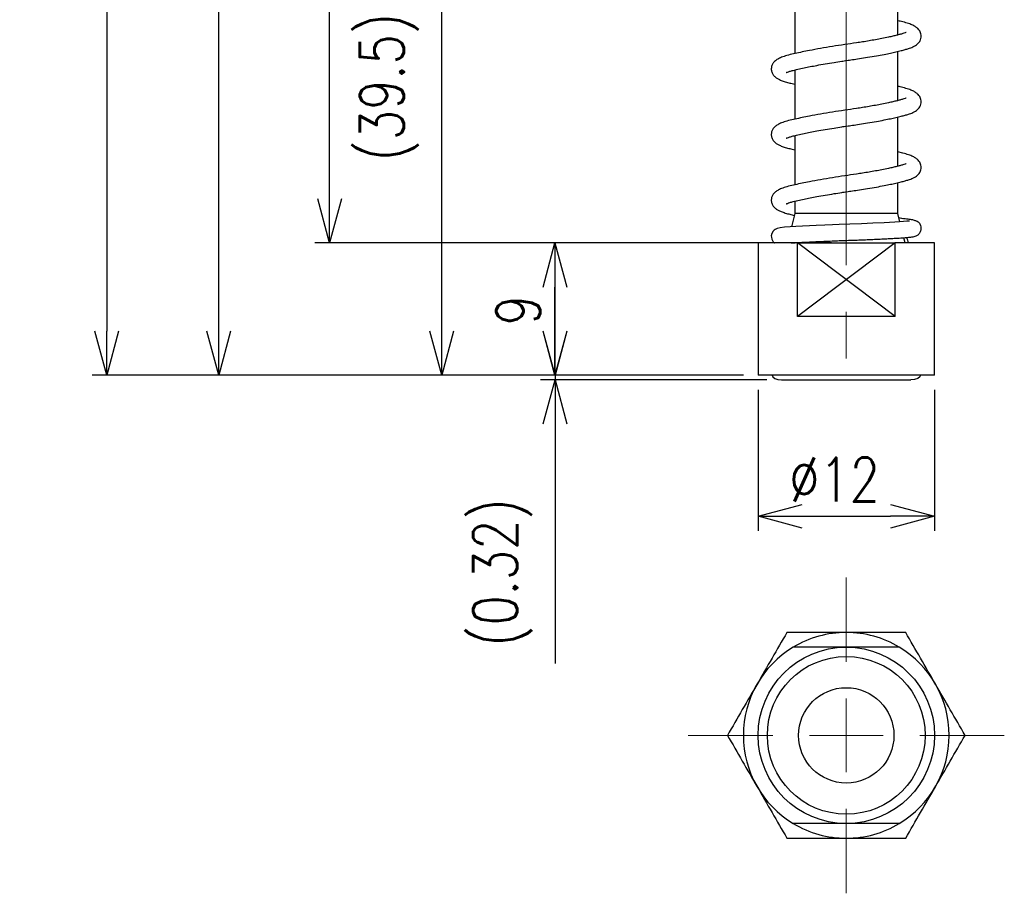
# Model space of a CAD drawing. Header units: millimetres. Extents: x 9 to 189, y 17 to 201.
# Tile 1 of 5: x 26 to 93, y 17 to 76. Entities that reach past the tile are written whole.
import ezdxf

# ---------------------------------------------------------------- set-up
doc = ezdxf.new("R2010")
doc.units = ezdxf.units.MM
doc.linetypes.add('CENTER2', pattern=[28.575, 19.05, -3.175, 3.175, -3.175])
doc.layers.get('Defpoints').update_dxf_attribs({"color": 8, "lineweight": 0})
doc.layers.add('02 Center', color=150, linetype='CENTER2', lineweight=15)
doc.styles.add('GT_Dimension', font='simplex.shx', dxfattribs={"width": 0.8, "bigfont": 'bigfont.shx'})
doc.dimstyles.new('GT_DIMSTYLE$0', dxfattribs={"dimscale": 0, "dimtxt": 3, "dimasz": 3, "dimexe": 1, "dimexo": 1, "dimgap": 1, "dimtad": 1, "dimdec": 3, "dimdsep": 46, "dimtxsty": 'GT_Dimension', "dimblk": 'OPEN30', "dimcen": -5, "dimclrd": 256, "dimclre": 256, "dimclrt": 256, "dimazin": 2, "dimtfac": 1, "dimtdec": 3, "dimtmove": 0, "dimatfit": 3, "dimldrblk": 'OPEN30', "dimfxl": 1, "dimtolj": 1, "dimtzin": 0, "dimlwd": -1, "dimlwe": -1, "dimarcsym": 0})

# ---------------------------------------------------------------- blocks, each defined once
blk = doc.blocks.new('_Open30')
at = {"color": 0, "linetype": 'ByBlock', "lineweight": -2}
for p, q in [((-1, 0.268), (0, 0)), ((0, 0), (-1, -0.268)), ((0, 0), (-1, 0))]:
    blk.add_line(p, q, dxfattribs=at)
blk = doc.blocks.new('*D8')
at = {"transparency": 16777216}
for p, q in [((62.156, 55.246), (62.156, 58.246)), ((74.965, 52.246), (61.156, 52.246)), ((62.156, 52.246), (62.156, 51.929)), ((76.564, 51.929), (61.156, 51.929)), ((62.156, 48.929), (62.156, 32.615))]:
    blk.add_line(p, q, dxfattribs=at)
at = {"layer": 'Defpoints', "color": 0, "transparency": 16777216}
for p in [(75.965, 52.246), (62.156, 51.929), (77.564, 51.929)]:
    blk.add_point(p, dxfattribs=at)
at = {"transparency": 16777216, "xscale": 3, "yscale": 3, "zscale": 3}
for p, rotation in [((62.156, 52.246), 270), ((62.156, 51.929), 90)]:
    blk.add_blockref('_Open30', p, dxfattribs=dict(at, rotation=rotation))
at = {"transparency": 16777216, "insert": (56.584, 38.815), "char_height": 3, "attachment_point": 2, "rotation": 90, "style": 'GT_Dimension'}
blk.add_mtext('\\A1;(0.32)', dxfattribs=at)
blk = doc.blocks.new('*D10')
at = {"transparency": 16777216}
for p, q in [((75.965, 51.246), (75.965, 41.643)), ((87.965, 51.246), (87.965, 41.643)), ((78.965, 42.643), (84.965, 42.643))]:
    blk.add_line(p, q, dxfattribs=at)
at = {"layer": 'Defpoints', "color": 0, "transparency": 16777216}
for p in [(75.965, 52.246), (87.965, 52.246), (87.965, 42.643)]:
    blk.add_point(p, dxfattribs=at)
at = {"transparency": 16777216, "xscale": 3, "yscale": 3, "zscale": 3, "rotation": 180}
blk.add_blockref('_Open30', (75.965, 42.643), dxfattribs=at)
at = {"transparency": 16777216, "xscale": 3, "yscale": 3, "zscale": 3}
blk.add_blockref('_Open30', (87.965, 42.643), dxfattribs=at)
at = {"transparency": 16777216, "insert": (81.164, 46.643), "char_height": 3, "attachment_point": 2, "style": 'GT_Dimension'}
blk.add_mtext('\\A1;%%c12', dxfattribs=at)
blk = doc.blocks.new('*D11')
at = {"transparency": 16777216}
for p, q in [((74.965, 61.246), (61.15, 61.246)), ((62.15, 55.246), (62.15, 58.246)), ((74.965, 52.246), (61.15, 52.246))]:
    blk.add_line(p, q, dxfattribs=at)
at = {"layer": 'Defpoints', "color": 0, "transparency": 16777216}
for p in [(62.15, 61.246), (75.965, 61.246), (75.965, 52.246)]:
    blk.add_point(p, dxfattribs=at)
at = {"transparency": 16777216, "xscale": 3, "yscale": 3, "zscale": 3}
for p, rotation in [((62.15, 61.246), 90), ((62.15, 52.246), 270)]:
    blk.add_blockref('_Open30', p, dxfattribs=dict(at, rotation=rotation))
at = {"transparency": 16777216, "insert": (58.15, 56.664), "char_height": 3, "attachment_point": 2, "rotation": 90, "style": 'GT_Dimension'}
blk.add_mtext('\\A1;9', dxfattribs=at)
blk = doc.blocks.new('*D12')
at = {"transparency": 16777216}
for p, q in [((73.965, 91.746), (53.442, 91.746)), ((54.442, 55.246), (54.442, 88.746)), ((74.965, 52.246), (53.442, 52.246))]:
    blk.add_line(p, q, dxfattribs=at)
at = {"layer": 'Defpoints', "color": 0, "transparency": 16777216}
for p in [(54.442, 91.746), (74.965, 91.746), (75.965, 52.246)]:
    blk.add_point(p, dxfattribs=at)
at = {"transparency": 16777216, "xscale": 3, "yscale": 3, "zscale": 3}
for p, rotation in [((54.442, 91.746), 90), ((54.442, 52.246), 270)]:
    blk.add_blockref('_Open30', p, dxfattribs=dict(at, rotation=rotation))
at = {"transparency": 16777216, "insert": (48.87, 71.846), "char_height": 3, "attachment_point": 2, "rotation": 90, "style": 'GT_Dimension'}
blk.add_mtext('\\A1;(39.5)', dxfattribs=at)
blk = doc.blocks.new('*D15')
at = {"transparency": 16777216}
for p, q in [((77.465, 119.246), (38.275, 119.246)), ((39.275, 55.246), (39.275, 116.246)), ((74.965, 52.246), (38.275, 52.246))]:
    blk.add_line(p, q, dxfattribs=at)
at = {"layer": 'Defpoints', "color": 0, "transparency": 16777216}
for p in [(39.275, 119.246), (78.465, 119.246), (75.965, 52.246)]:
    blk.add_point(p, dxfattribs=at)
at = {"transparency": 16777216, "xscale": 3, "yscale": 3, "zscale": 3}
for p, rotation in [((39.275, 119.246), 90), ((39.275, 52.246), 270)]:
    blk.add_blockref('_Open30', p, dxfattribs=dict(at, rotation=rotation))
at = {"transparency": 16777216, "insert": (35.275, 81.586), "char_height": 3, "attachment_point": 2, "rotation": 90, "style": 'GT_Dimension'}
blk.add_mtext('\\A1;67', dxfattribs=at)
blk = doc.blocks.new('*D19')
at = {"transparency": 16777216}
for p, q in [((79.465, 133.246), (30.657, 133.246)), ((31.657, 130.246), (31.657, 55.246)), ((74.965, 52.246), (30.657, 52.246))]:
    blk.add_line(p, q, dxfattribs=at)
at = {"layer": 'Defpoints', "color": 0, "transparency": 16777216}
for p in [(80.465, 133.246), (31.657, 52.246), (75.965, 52.246)]:
    blk.add_point(p, dxfattribs=at)
at = {"transparency": 16777216, "xscale": 3, "yscale": 3, "zscale": 3}
for p, rotation in [((31.657, 133.246), 90), ((31.657, 52.246), 270)]:
    blk.add_blockref('_Open30', p, dxfattribs=dict(at, rotation=rotation))
at = {"transparency": 16777216, "insert": (26.086, 94.823), "char_height": 3, "attachment_point": 2, "rotation": 90, "style": 'GT_Dimension'}
blk.add_mtext('\\A1;(81)', dxfattribs=at)
blk = doc.blocks.new('*D20')
at = {"transparency": 16777216}
for p, q in [((82.965, 119.246), (45.815, 119.246)), ((46.815, 64.246), (46.815, 116.246)), ((80.965, 61.246), (45.815, 61.246))]:
    blk.add_line(p, q, dxfattribs=at)
at = {"layer": 'Defpoints', "color": 0, "transparency": 16777216}
for p in [(46.815, 119.246), (83.965, 119.246), (81.965, 61.246)]:
    blk.add_point(p, dxfattribs=at)
at = {"transparency": 16777216, "xscale": 3, "yscale": 3, "zscale": 3}
for p, rotation in [((46.815, 119.246), 90), ((46.815, 61.246), 270)]:
    blk.add_blockref('_Open30', p, dxfattribs=dict(at, rotation=rotation))
at = {"transparency": 16777216, "insert": (42.815, 85.885), "char_height": 3, "attachment_point": 2, "rotation": 90, "style": 'GT_Dimension'}
blk.add_mtext('\\A1;58', dxfattribs=at)
blk = doc.blocks.new('SW_CENTERMARKSYMBOL_0')
at = {"color": 0, "linetype": 'Continuous', "lineweight": 0}
for p, q in [((0, 5), (0, 10.75)), ((0, 0), (0, 2.5)), ((-5, 0), (-10.75, 0)), ((0, 0), (-2.5, 0)), ((0, 0), (0, -2.5)), ((0, 0), (2.5, 0)), ((5, 0), (10.75, 0)), ((0, -5), (0, -10.75))]:
    blk.add_line(p, q, dxfattribs=at)

msp = doc.modelspace()

# ---------------------------------------------------------------- linework, layer by layer
for p, q in [((85.4649, 75.3962), (85.4649, 78.743)), ((78.4649, 77.4821), (78.4649, 74.1342)), ((85.4649, 70.9304), (85.4649, 74.2771)), ((78.4649, 73.0162), (78.4649, 69.6684)), ((85.4649, 66.4646), (85.4649, 69.8113)), ((78.4649, 68.5504), (78.4649, 65.2025)), ((85.8141, 67.354), (85.4649, 67.4348)), ((85.4649, 63.2464), (85.4649, 65.3454)), ((78.4649, 64.0846), (78.4649, 63.2464)), ((78.4649, 63.2464), (78.2405, 62.3489)), ((85.4649, 63.2464), (78.4649, 63.2464)), ((85.6057, 62.683), (85.4649, 63.2464)), ((85.8141, 62.8882), (85.5385, 62.9519)), ((75.9649, 61.2464), (75.9649, 52.2464)), ((78.6482, 61.2464), (75.9649, 61.2464)), ((78.6482, 56.2464), (78.6482, 61.2464)), ((78.6482, 61.2464), (85.2815, 61.2464)), ((85.2815, 56.2464), (78.6482, 61.2464)), ((85.2815, 61.2464), (78.6482, 56.2464)), ((85.2815, 56.2464), (85.2815, 61.2464)), ((87.9649, 61.2464), (85.2815, 61.2464)), ((85.9649, 61.2464), (85.8765, 61.6001)), ((87.9649, 52.2464), (87.9649, 61.2464)), ((85.2815, 56.2464), (78.6482, 56.2464)), ((87.9649, 52.2464), (75.9649, 52.2464)), ((77.5639, 51.9293), (86.3659, 51.9293)), ((85.5704, 33.736), (78.3593, 33.736)), ((85.5704, 21.736), (78.3593, 21.736))]:
    msp.add_line(p, q)
at = {"flags": 128}
msp.add_lwpolyline([(86.26, 62.7279), (86.2625, 62.7321), (86.2114, 62.7288), (86.0743, 62.7167), (85.8654, 62.7007), (85.5846, 62.6816), (85.2591, 62.6618), (84.9051, 62.6422), (84.5346, 62.6232), (83.781, 62.5884), (82.9947, 62.5561), (82.2075, 62.5272), (81.4814, 62.5004), (81.0317, 62.4827), (80.5166, 62.4615), (79.9273, 62.4358), (79.4552, 62.4139), (78.9784, 62.3902), (78.5243, 62.3658), (78.1488, 62.3434), (77.7579, 62.313), (77.469, 62.2769), (77.2646, 62.2297), (77.1306, 62.1668), (77.0557, 62.1109), (76.9856, 62.0368), (76.8972, 61.8775), (76.867, 61.7394), (76.8679, 61.6323), (76.9019, 61.4911), (76.996, 61.3316), (77.0687, 61.2593), (77.0876, 61.246), (77.0876, 61.246)], dxfattribs=at)
for radius in [6, 5.3674, 3.2442]:
    msp.add_circle((81.9649, 27.736), radius)
for centre, radius, start, end in [((85.5635, 61.251), 0.616, 359.574248, 36.259198), ((81.9649, 27.736), 7, 90, 121.002719), ((81.9649, 27.736), 7, 58.997281, 90), ((81.9649, 27.736), 7, 121.002719, 238.997281), ((81.9649, 27.736), 7, 301.002719, 58.997281), ((81.9649, 27.736), 7, 238.997281, 270), ((81.9649, 27.736), 7, 270, 301.002719)]:
    msp.add_arc(centre, radius, start, end)
msp.add_ellipse((77.5639, 52.2464), major_axis=(0.6454, 0), ratio=0.4913288, start_param=3.1415927, end_param=4.712389)
at = {"extrusion": (0, 0, -1)}
msp.add_ellipse((86.3659, 52.2464), major_axis=(-0.6454, 0), ratio=0.4913288, start_param=3.1415927, end_param=4.712389, dxfattribs=at)
for points, knots in [([(77.8889, 72.8407), (77.8878, 72.8388), (77.882, 72.8287), (77.9513, 72.8684), (78.1148, 72.9256), (78.3529, 72.991), (78.6826, 73.0695), (79.069, 73.1544), (79.5082, 73.2434), (79.983, 73.3337), (80.5278, 73.4308), (81.0967, 73.5256), (81.5893, 73.6027), (82.0071, 73.6655), (82.4099, 73.7225), (82.8887, 73.7932), (83.4397, 73.8808), (84.0065, 73.9782), (84.5283, 74.0757), (84.9664, 74.1643), (85.3524, 74.2488), (85.682, 74.3275), (85.9668, 74.403), (86.1815, 74.4662), (86.3531, 74.5246), (86.5001, 74.5846), (86.6943, 74.685), (86.8927, 74.8477), (87.0184, 75.0481), (87.0653, 75.2248), (87.0658, 75.4027), (87.0302, 75.544), (86.9599, 75.6854), (86.8504, 75.8235), (86.692, 75.9532), (86.4858, 76.0679), (86.1991, 76.1819), (85.8475, 76.2811), (85.5831, 76.3401), (85.4649, 76.3664)], [0, 0, 0, 0, 0.0064072, 0.0340625, 0.0612917, 0.0910758, 0.1224222, 0.158924, 0.1886857, 0.2202935, 0.256473, 0.2933382, 0.3241723, 0.3439758, 0.3668976, 0.3949352, 0.4287001, 0.4665127, 0.5017537, 0.5334835, 0.5614839, 0.5928797, 0.619614, 0.6448359, 0.6630603, 0.6815162, 0.7048826, 0.7349258, 0.7619926, 0.781575, 0.7946174, 0.8122229, 0.8275616, 0.8455096, 0.8674256, 0.8955068, 0.9294074, 0.9684437, 1, 1, 1, 1]), ([(86.0329, 75.56), (86.0342, 75.563), (86.0393, 75.5756), (85.971, 75.5413), (85.8191, 75.4943), (85.6212, 75.4365), (85.3973, 75.3777), (85.1402, 75.3152), (84.8047, 75.2401), (84.4088, 75.1586), (83.9625, 75.0742), (83.5234, 74.997), (83.089, 74.9255), (82.5389, 74.8404), (81.8498, 74.7439), (81.0234, 74.615), (80.2092, 74.4782), (79.5206, 74.3523), (78.9469, 74.2392), (78.4666, 74.1363), (78.0162, 74.0317), (77.6458, 73.9199), (77.3638, 73.7974), (77.17, 73.6736), (77.0254, 73.535), (76.9152, 73.3656), (76.8563, 73.1555), (76.8692, 72.9317), (76.9637, 72.715), (77.098, 72.5619), (77.2498, 72.4467), (77.4314, 72.349), (77.6678, 72.2572), (77.9516, 72.1733), (78.2253, 72.1004), (78.401, 72.0588), (78.4649, 72.0437)], [0, 0, 0, 0, 0.0084303, 0.0351834, 0.0623964, 0.0880695, 0.1104524, 0.1345937, 0.1597618, 0.1930635, 0.2224151, 0.2508356, 0.2775903, 0.3025942, 0.3495786, 0.3979595, 0.4475275, 0.4974585, 0.5324835, 0.5702468, 0.6103472, 0.6528142, 0.6902418, 0.7209036, 0.7409227, 0.760054, 0.7797848, 0.8006745, 0.8219841, 0.8429849, 0.8647047, 0.8909894, 0.922129, 0.95545, 0.9837974, 1, 1, 1, 1]), ([(77.8889, 68.3749), (77.8878, 68.373), (77.882, 68.3628), (77.9513, 68.4026), (78.1148, 68.4598), (78.3529, 68.5251), (78.6826, 68.6037), (79.069, 68.6886), (79.5082, 68.7776), (79.983, 68.8679), (80.5278, 68.9649), (81.0967, 69.0597), (81.5893, 69.1369), (82.0071, 69.1996), (82.4099, 69.2567), (82.8887, 69.3273), (83.4397, 69.415), (84.0065, 69.5124), (84.5283, 69.6098), (84.9664, 69.6985), (85.3524, 69.783), (85.682, 69.8617), (85.9668, 69.9372), (86.1815, 70.0003), (86.3531, 70.0588), (86.5001, 70.1188), (86.6943, 70.2192), (86.8927, 70.3818), (87.0184, 70.5823), (87.0653, 70.759), (87.0658, 70.9369), (87.0302, 71.0782), (86.9599, 71.2196), (86.8504, 71.3577), (86.692, 71.4873), (86.4858, 71.602), (86.1991, 71.7161), (85.8475, 71.8152), (85.5831, 71.8742), (85.4649, 71.9006)], [0, 0, 0, 0, 0.0064072, 0.0340625, 0.0612917, 0.0910758, 0.1224222, 0.158924, 0.1886857, 0.2202935, 0.256473, 0.2933382, 0.3241723, 0.3439758, 0.3668976, 0.3949352, 0.4287001, 0.4665127, 0.5017537, 0.5334835, 0.5614839, 0.5928797, 0.619614, 0.6448359, 0.6630603, 0.6815162, 0.7048826, 0.7349258, 0.7619926, 0.781575, 0.7946174, 0.8122229, 0.8275616, 0.8455096, 0.8674256, 0.8955068, 0.9294074, 0.9684437, 1, 1, 1, 1]), ([(86.0329, 71.0942), (86.0342, 71.0972), (86.0393, 71.1097), (85.971, 71.0754), (85.8191, 71.0285), (85.6212, 70.9706), (85.3973, 70.9119), (85.1402, 70.8494), (84.8047, 70.7742), (84.4088, 70.6928), (83.9625, 70.6084), (83.5234, 70.5311), (83.089, 70.4597), (82.5389, 70.3746), (81.8498, 70.2781), (81.0234, 70.1491), (80.2092, 70.0124), (79.5206, 69.8865), (78.9469, 69.7734), (78.4666, 69.6705), (78.0162, 69.5658), (77.6458, 69.4541), (77.3638, 69.3315), (77.17, 69.2078), (77.0254, 69.0691), (76.9152, 68.8998), (76.8563, 68.6897), (76.8692, 68.4658), (76.9637, 68.2492), (77.098, 68.096), (77.2498, 67.9809), (77.4314, 67.8831), (77.6678, 67.7913), (77.9516, 67.7075), (78.2253, 67.6345), (78.401, 67.593), (78.4649, 67.5779)], [0, 0, 0, 0, 0.0084303, 0.0351834, 0.0623964, 0.0880695, 0.1104524, 0.1345937, 0.1597618, 0.1930635, 0.2224151, 0.2508356, 0.2775903, 0.3025942, 0.3495786, 0.3979595, 0.4475275, 0.4974585, 0.5324835, 0.5702468, 0.6103472, 0.6528142, 0.6902418, 0.7209036, 0.7409227, 0.760054, 0.7797848, 0.8006745, 0.8219841, 0.8429849, 0.8647047, 0.8909894, 0.922129, 0.95545, 0.9837974, 1, 1, 1, 1]), ([(77.8889, 63.9091), (77.8878, 63.9071), (77.882, 63.897), (77.9513, 63.9368), (78.1148, 63.9939), (78.3529, 64.0593), (78.6826, 64.1379), (79.069, 64.2227), (79.5082, 64.3118), (79.983, 64.402), (80.5278, 64.4991), (81.0967, 64.5939), (81.5893, 64.6711), (82.0071, 64.7338), (82.4099, 64.7909), (82.8887, 64.8615), (83.4397, 64.9491), (84.0065, 65.0465), (84.5283, 65.144), (84.9664, 65.2326), (85.3524, 65.3171), (85.682, 65.3959), (85.9668, 65.4714), (86.1815, 65.5345), (86.3531, 65.593), (86.5001, 65.653), (86.6943, 65.7533), (86.8927, 65.916), (87.0184, 66.1165), (87.0653, 66.2932), (87.0658, 66.4711), (87.0302, 66.6123), (86.9599, 66.7537), (86.8504, 66.8919), (86.6921, 67.0215), (86.4854, 67.1361), (86.201, 67.2508), (85.949, 67.3181), (85.8141, 67.354)], [0, 0, 0, 0, 0.006616, 0.0351725, 0.0632889, 0.0940434, 0.1264112, 0.1641024, 0.194834, 0.2274717, 0.26483, 0.3028965, 0.3347353, 0.3551841, 0.3788528, 0.407804, 0.4426691, 0.4817138, 0.5181031, 0.5508668, 0.5797796, 0.6121985, 0.6398039, 0.6658476, 0.6846659, 0.7037231, 0.7278509, 0.758873, 0.7868218, 0.8070423, 0.8205097, 0.8386889, 0.8545273, 0.8730601, 0.8956903, 0.9246865, 0.9596917, 1, 1, 1, 1]), ([(86.0329, 66.6284), (86.0342, 66.6314), (86.0393, 66.6439), (85.971, 66.6096), (85.8191, 66.5627), (85.6212, 66.5048), (85.3973, 66.4461), (85.1402, 66.3836), (84.8047, 66.3084), (84.4088, 66.227), (83.9625, 66.1426), (83.5234, 66.0653), (83.089, 65.9939), (82.5389, 65.9087), (81.8498, 65.8122), (81.0234, 65.6833), (80.2092, 65.5466), (79.5206, 65.4206), (78.9469, 65.3075), (78.4666, 65.2046), (78.0162, 65.1), (77.6458, 64.9882), (77.3638, 64.8657), (77.17, 64.742), (77.0254, 64.6033), (76.9152, 64.4339), (76.8563, 64.2238), (76.8692, 64), (76.9637, 63.7833), (77.098, 63.6302), (77.2498, 63.515), (77.4314, 63.4173), (77.6678, 63.3255), (77.9518, 63.2417), (78.2153, 63.1712), (78.3801, 63.1322), (78.4332, 63.1196)], [0, 0, 0, 0, 0.0084533, 0.0352792, 0.0625662, 0.0883092, 0.1107531, 0.13496, 0.1601967, 0.193589, 0.2230205, 0.2515184, 0.2783459, 0.3034178, 0.3505302, 0.3990427, 0.4487456, 0.4988126, 0.5339329, 0.571799, 0.6120086, 0.6545912, 0.6921206, 0.7228659, 0.7429395, 0.7621228, 0.7819073, 0.802854, 0.8242215, 0.8452795, 0.8670584, 0.8934147, 0.9246391, 0.9580507, 0.9864752, 1, 1, 1, 1]), ([(78.2137, 61.246), (78.2589, 61.2489), (78.4616, 61.262), (78.9226, 61.2872), (79.5527, 61.3186), (80.1653, 61.3465), (80.7138, 61.3699), (81.2337, 61.3909), (81.6952, 61.4086), (82.1398, 61.4249), (82.5814, 61.4403), (83.0497, 61.458), (83.5281, 61.4772), (84.0224, 61.4986), (84.4993, 61.5208), (84.933, 61.5427), (85.3756, 61.5671), (85.7959, 61.5933), (86.1505, 61.6193), (86.4355, 61.6471), (86.6831, 61.7022), (86.8515, 61.7936), (86.9602, 61.9108), (87.0413, 62.0505), (87.078, 62.2401), (87.0488, 62.3914), (87.0199, 62.4634), (87.0076, 62.4892), (86.9984, 62.5071), (86.9752, 62.5471), (86.9307, 62.6033), (86.8446, 62.6748), (86.7015, 62.7473), (86.4802, 62.8131), (86.1686, 62.8666), (85.8919, 62.8874), (85.7459, 62.8983)], [0, 0, 0, 0, 0.0169331, 0.0759139, 0.1330739, 0.1723342, 0.2122741, 0.2483655, 0.2776639, 0.304192, 0.3364136, 0.3653097, 0.3984685, 0.435058, 0.4714939, 0.5071474, 0.5417845, 0.5913952, 0.6378554, 0.682839, 0.7282067, 0.7576019, 0.7691178, 0.7787917, 0.7951788, 0.8072898, 0.8116489, 0.8126205, 0.8139256, 0.8178605, 0.8313036, 0.8521622, 0.8801291, 0.91466, 0.9549636, 1, 1, 1, 1]), ([(77.9234, 34.736), (77.5875, 34.1541), (76.915, 32.9893), (76.2403, 31.8208), (75.9027, 31.236)], [0, 0, 0, 0, 0.4995468, 1, 1, 1, 1]), ([(81.9649, 34.736), (81.2909, 34.736), (79.9417, 34.736), (78.5966, 34.736), (77.9234, 34.736)], [0, 0, 0, 0, 0.4994745, 1, 1, 1, 1]), ([(86.0063, 34.736), (85.6903, 34.736), (84.8604, 34.736), (83.5131, 34.736), (82.4812, 34.736), (81.9649, 34.736)], [0, 0, 0, 0, 0.2350783, 0.6173061, 1, 1, 1, 1]), ([(88.027, 31.236), (87.6901, 31.8196), (87.0154, 32.9881), (86.3429, 34.153), (86.0063, 34.736)], [0, 0, 0, 0, 0.4994745, 1, 1, 1, 1]), ([(75.9027, 31.236), (75.5657, 30.6524), (74.8911, 29.4838), (74.2186, 28.319), (73.882, 27.736)], [0, 0, 0, 0, 0.4994745, 1, 1, 1, 1]), ([(90.0478, 27.736), (89.7118, 28.3179), (89.0393, 29.4827), (88.3647, 30.6512), (88.027, 31.236)], [0, 0, 0, 0, 0.4995469, 1, 1, 1, 1]), ([(73.882, 27.736), (74.2179, 27.1541), (74.8904, 25.9893), (75.5651, 24.8208), (75.9027, 24.236)], [0, 0, 0, 0, 0.4995469, 1, 1, 1, 1]), ([(88.027, 24.236), (88.364, 24.8196), (89.0386, 25.9881), (89.7112, 27.153), (90.0478, 27.736)], [0, 0, 0, 0, 0.4994745, 1, 1, 1, 1]), ([(75.9027, 24.236), (76.2397, 23.6524), (76.9143, 22.4838), (77.5868, 21.319), (77.9234, 20.736)], [0, 0, 0, 0, 0.4994745, 1, 1, 1, 1]), ([(86.0063, 20.736), (86.3423, 21.3179), (87.0148, 22.4827), (87.6894, 23.6512), (88.027, 24.236)], [0, 0, 0, 0, 0.4995468, 1, 1, 1, 1]), ([(77.9234, 20.736), (78.5953, 20.736), (79.9403, 20.736), (81.2896, 20.736), (81.9649, 20.736)], [0, 0, 0, 0, 0.4995468, 1, 1, 1, 1]), ([(81.9649, 20.736), (82.4805, 20.736), (83.5124, 20.736), (84.8597, 20.736), (85.6903, 20.736), (86.0063, 20.736)], [0, 0, 0, 0, 0.3822054, 0.7649217, 1, 1, 1, 1])]:
    msp.add_open_spline(points, degree=3, knots=knots)
at = {"layer": '02 Center'}
msp.add_line((81.9649, 135.9248), (81.9649, 50.2464), dxfattribs=at)

# ---------------------------------------------------------------- block references
msp.add_blockref('SW_CENTERMARKSYMBOL_0', (81.9649, 27.736), dxfattribs=at)

# ---------------------------------------------------------------- dimensions: what is measured, and where the dimension line sits
for base, p1, p2, override, picture, middle in [((31.657, 52.2464), (80.4649, 133.2464), (75.9649, 52.2464), {"dimscale": 1}, '*D19', (31.657, 94.8228)), ((54.4418, 91.7464), (75.9649, 52.2464), (74.9649, 91.7464), {"dimscale": 1}, '*D12', (54.4418, 71.8461)), ((62.1556, 51.9293), (75.9649, 52.2464), (77.5639, 51.9293), {"dimscale": 1, "dimdec": 2}, '*D8', (62.1556, 38.815))]:
    dim = msp.add_linear_dim(base=base, p1=p1, p2=p2, angle=90, text='(<>)', dimstyle='GT_DIMSTYLE$0', override=override)
    dim.commit()
    dim.dimension.update_dxf_attribs({"geometry": picture, "text_midpoint": middle, "dimtype": 160})
for base, p1, p2, picture, middle in [((39.2748, 119.2464), (75.9649, 52.2464), (78.4649, 119.2464), '*D15', (39.2748, 81.5857)), ((46.8146, 119.2464), (81.9649, 61.2464), (83.9649, 119.2464), '*D20', (46.8146, 85.8848)), ((62.1499, 61.2464), (75.9649, 52.2464), (75.9649, 61.2464), '*D11', (62.1499, 56.6639))]:
    dim = msp.add_linear_dim(base=base, p1=p1, p2=p2, angle=90, dimstyle='GT_DIMSTYLE$0', override={"dimscale": 1})
    dim.commit()
    dim.dimension.update_dxf_attribs({"geometry": picture, "text_midpoint": middle, "dimtype": 160})
dim = msp.add_linear_dim(base=(87.9649, 42.6428), p1=(75.9649, 52.2464), p2=(87.9649, 52.2464), text='%%c<>', dimstyle='GT_DIMSTYLE$0', override={"dimscale": 1})
dim.commit()
dim.dimension.update_dxf_attribs({"geometry": '*D10', "text_midpoint": (81.1645, 42.6428), "dimtype": 160})

doc.saveas('drawing.dxf')
